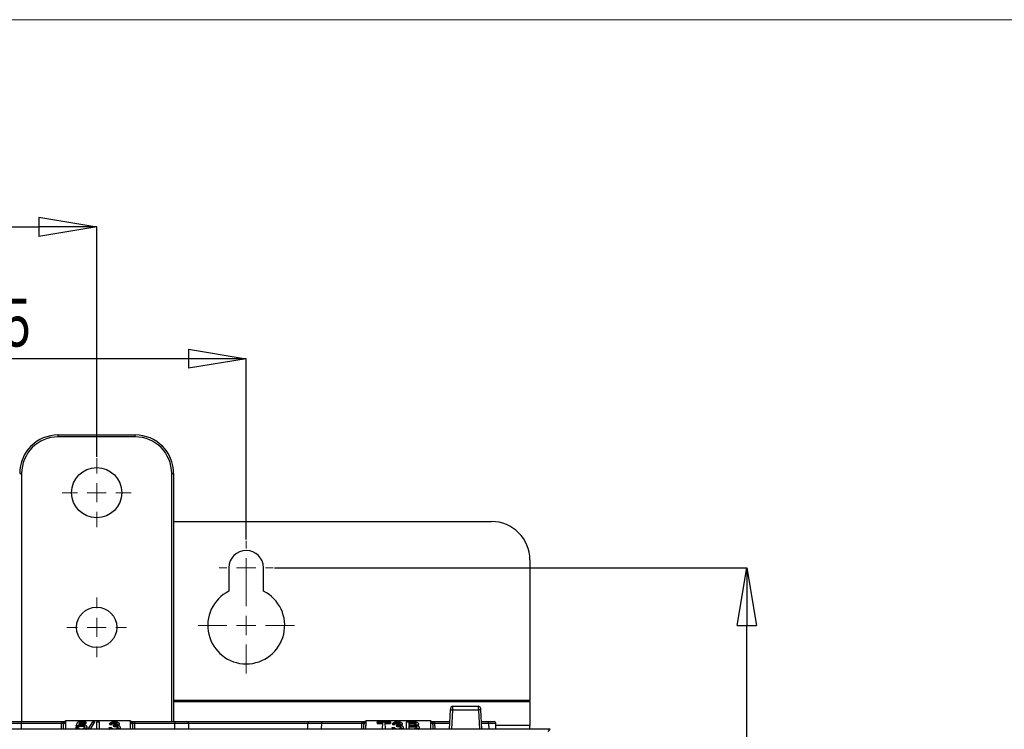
# Paper-space layout 'Sheet1' of a CAD drawing. Header units: millimetres. Extents: x -7 to 420, y -21 to 297.
# Tile 54 of 105: x 96 to 147, y 232 to 269. Entities that reach past the tile are written whole.
import ezdxf

# ---------------------------------------------------------------- set-up
doc = ezdxf.new("R2010")
doc.units = ezdxf.units.MM
doc.header["$PDSIZE"] = -1
doc.styles.add('SLDTEXTSTYLE1', font='TXT', dxfattribs={"width": 0.75})
doc.dimstyles.new('SLDDIMSTYLE0', dxfattribs={"dimtxt": 2.5, "dimasz": 3, "dimexe": 0, "dimexo": 0.0625, "dimtad": 1, "dimdec": 1, "dimlfac": 5, "dimrnd": 1e-09, "dimzin": 12, "dimdsep": 46, "dimtxsty": 'SLDTEXTSTYLE1', "dimblk1": 'CLOSED', "dimblk2": 'CLOSED', "dimsah": 1, "dimcen": 0.09, "dimadec": 0, "dimazin": 3, "dimtfac": 1, "dimtofl": 0, "dimtmove": 0, "dimatfit": 3, "dimldrblk": 'CLOSED', "dimfxl": 1, "dimfrac": 2, "dimtolj": 1, "dimtzin": 12, "dimarcsym": 0})
doc.dimstyles.new('SLDDIMSTYLE1', dxfattribs={"dimtxt": 2.5, "dimasz": 3, "dimexe": 0, "dimexo": 0.0625, "dimtad": 1, "dimdec": 1, "dimlfac": 5, "dimrnd": 1e-09, "dimzin": 4, "dimdsep": 46, "dimtxsty": 'SLDTEXTSTYLE1', "dimblk1": 'CLOSED', "dimblk2": 'CLOSED', "dimsah": 1, "dimcen": 0.09, "dimadec": 0, "dimazin": 1, "dimtfac": 1, "dimtofl": 0, "dimtmove": 0, "dimatfit": 3, "dimldrblk": 'CLOSED', "dimfxl": 1, "dimfrac": 2, "dimtolj": 1, "dimtzin": 12, "dimarcsym": 0})

# ---------------------------------------------------------------- blocks, each defined once
blk = doc.blocks.new('_Closed')
at = {"color": 0, "linetype": 'ByBlock', "lineweight": -2}
for p, q in [((-1, 0.166667), (0, 0)), ((-1, 0.166667), (-1, -0.166667)), ((0, 0), (-1, -0.166667)), ((0, 0), (-1, 0))]:
    blk.add_line(p, q, dxfattribs=at)
blk = doc.blocks.new('_D_1')
at = {"color": 0, "linetype": 'Continuous', "lineweight": -2}
for p, q in [((79, 241.727), (79, 251.129)), ((104.7, 251.129), (82, 251.129)), ((107.7, 241.727), (107.7, 251.129))]:
    blk.add_line(p, q, dxfattribs=at)
at = {"layer": 'Defpoints', "color": 0}
for p in [(79, 251.129), (79, 241.665), (107.7, 241.665)]:
    blk.add_point(p, dxfattribs=at)
at = {"color": 0, "lineweight": -2, "xscale": 3, "yscale": 3, "zscale": 3, "rotation": 180}
blk.add_blockref('_Closed', (79, 251.129), dxfattribs=at)
at = {"color": 0, "lineweight": -2, "xscale": 3, "yscale": 3, "zscale": 3}
blk.add_blockref('_Closed', (107.7, 251.129), dxfattribs=at)
at = {"color": 0, "lineweight": 18, "insert": (93.35, 254.254), "char_height": 2.5, "attachment_point": 2, "style": 'SLDTEXTSTYLE1'}
blk.add_mtext('\\A1;143.5', dxfattribs=at)
blk = doc.blocks.new('_D_6')
at = {"color": 0, "linetype": 'Continuous', "lineweight": -2}
for p, q in [((71.13, 246.027), (71.13, 257.978)), ((74.13, 257.978), (96.93, 257.978)), ((99.93, 246.027), (99.93, 257.978))]:
    blk.add_line(p, q, dxfattribs=at)
at = {"layer": 'Defpoints', "color": 0}
for p in [(99.93, 257.978), (71.13, 245.964), (99.93, 245.964)]:
    blk.add_point(p, dxfattribs=at)
at = {"color": 0, "lineweight": -2, "xscale": 3, "yscale": 3, "zscale": 3, "rotation": 180}
blk.add_blockref('_Closed', (71.13, 257.978), dxfattribs=at)
at = {"color": 0, "lineweight": -2, "xscale": 3, "yscale": 3, "zscale": 3}
blk.add_blockref('_Closed', (99.93, 257.978), dxfattribs=at)
at = {"color": 0, "lineweight": 18, "insert": (85.53, 261.103), "char_height": 2.5, "attachment_point": 2, "style": 'SLDTEXTSTYLE1'}
blk.add_mtext('\\A1;144.0', dxfattribs=at)
blk = doc.blocks.new('_D_7')
at = {"color": 0, "linetype": 'Continuous', "lineweight": -2}
for p, q in [((109.162, 240.265), (133.717, 240.265)), ((133.717, 135.265), (133.717, 237.265)), ((97.962, 132.265), (133.717, 132.265))]:
    blk.add_line(p, q, dxfattribs=at)
at = {"layer": 'Defpoints', "color": 0}
for p in [(109.1, 240.265), (133.717, 240.265), (97.9, 132.265)]:
    blk.add_point(p, dxfattribs=at)
at = {"color": 0, "lineweight": -2, "xscale": 3, "yscale": 3, "zscale": 3}
for p, rotation in [((133.717, 240.265), 90.0000000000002), ((133.717, 132.265), 270.0000000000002)]:
    blk.add_blockref('_Closed', p, dxfattribs=dict(at, rotation=rotation))
at = {"color": 0, "lineweight": 18, "insert": (130.592, 186.265), "char_height": 2.5, "attachment_point": 2, "rotation": 90, "style": 'SLDTEXTSTYLE1'}
blk.add_mtext('\\A1;540.0', dxfattribs=at)
blk = doc.blocks.new('SW_CENTERMARKSYMBOL_12')
at = {"color": 0, "linetype": 'Continuous', "lineweight": 18}
for p, q in [((0, 1), (0, 1.8)), ((-1, 0), (-1.8, 0)), ((0, 0), (-0.5, 0)), ((0, 0), (0, 0.5)), ((0, 0), (0, -0.5)), ((0, 0), (0.5, 0)), ((1, 0), (1.8, 0)), ((0, -1), (0, -1.8))]:
    blk.add_line(p, q, dxfattribs=at)
blk = doc.blocks.new('SW_CENTERMARKSYMBOL_13')
at = {"color": 0, "linetype": 'Continuous', "lineweight": 18}
for p, q in [((0, 1), (0, 1.55)), ((-1, 0), (-1.55, 0)), ((0, 0), (-0.5, 0)), ((0, 0), (0, 0.5)), ((0, 0), (0, -0.5)), ((0, 0), (0.5, 0)), ((1, 0), (1.55, 0)), ((0, -1), (0, -1.55))]:
    blk.add_line(p, q, dxfattribs=at)
blk = doc.blocks.new('SW_CENTERMARKSYMBOL_18')
at = {"color": 0, "linetype": 'Continuous', "lineweight": 18}
for p, q in [((0, 1), (0, 1.4)), ((-1, 0), (-1.4, 0)), ((0, 0), (-0.5, 0)), ((0, 0), (0, 0.5)), ((0, 0), (0, -0.5)), ((0, 0), (0.5, 0)), ((1, 0), (1.4, 0)), ((0, -1), (0, -1.4))]:
    blk.add_line(p, q, dxfattribs=at)
blk = doc.blocks.new('SW_CENTERMARKSYMBOL_19')
at = {"color": 0, "linetype": 'Continuous', "lineweight": 18}
for p, q in [((0, 1), (0, 2.5)), ((-1, 0), (-2.5, 0)), ((0, 0), (-0.5, 0)), ((0, 0), (0, 0.5)), ((0, 0), (0, -0.5)), ((0, 0), (0.5, 0)), ((1, 0), (2.5, 0)), ((0, -1), (0, -2.5))]:
    blk.add_line(p, q, dxfattribs=at)

psp = doc.layouts.new('Sheet1')

# ---------------------------------------------------------------- linework, layer by layer
at = {"color": 7, "linetype": 'Continuous', "lineweight": 18}
psp.add_line((405.633, 268.748), (-0.367, 268.748), dxfattribs=at)
at = {"color": 7, "linetype": 'Continuous', "lineweight": 25}
for p, q in [((97.93, 247.064), (97.93, 247.164)), ((97.93, 247.164), (101.93, 247.164)), ((101.93, 247.064), (101.93, 247.164)), ((101.93, 247.064), (97.93, 247.064)), ((95.93, 245.164), (96.03, 245.164)), ((103.83, 245.164), (103.93, 245.164)), ((103.93, 245.164), (103.93, 232.265)), ((103.93, 242.665), (120.44, 242.665)), ((122.44, 240.665), (122.44, 233.367)), ((106.8, 240.265), (106.8, 239.051)), ((108.6, 239.051), (108.6, 240.265)), ((122.44, 233.287), (122.44, 233.367)), ((122.44, 233.287), (122.44, 232.068)), ((118.268, 231.865), (118.321, 232.871)), ((119.779, 232.866), (118.421, 232.866)), ((118.426, 233.065), (119.773, 233.065)), ((119.879, 232.871), (119.931, 231.865)), ((95.404, 232.265), (96.004, 232.265)), ((96.004, 232.265), (98.109, 232.265)), ((96.004, 232.265), (96.004, 232.166)), ((98.109, 232.265), (98.282, 232.265)), ((98.109, 232.265), (98.109, 232.166)), ((98.282, 232.265), (98.309, 232.265)), ((98.31, 232.301), (98.306, 231.865)), ((98.309, 232.265), (98.308, 232.199)), ((98.31, 232.301), (98.309, 232.265)), ((101.69, 232.301), (98.31, 232.301)), ((101.694, 231.865), (101.69, 232.301)), ((101.69, 232.301), (101.691, 232.265)), ((101.691, 232.199), (101.691, 232.265)), ((101.691, 232.265), (101.718, 232.265)), ((101.718, 232.265), (101.891, 232.265)), ((101.891, 232.265), (101.891, 232.166)), ((101.891, 232.265), (103.995, 232.265)), ((103.995, 232.265), (104.595, 232.265)), ((103.995, 232.265), (103.995, 232.166)), ((104.595, 232.265), (111.013, 232.265)), ((111.004, 232.265), (111.604, 232.265)), ((111.604, 232.265), (113.709, 232.265)), ((111.604, 232.265), (111.604, 232.166)), ((113.709, 232.265), (113.882, 232.265)), ((113.709, 232.265), (113.709, 232.166)), ((113.882, 232.265), (113.909, 232.265)), ((113.91, 232.301), (113.906, 231.865)), ((113.909, 232.265), (113.908, 232.199)), ((113.91, 232.301), (113.909, 232.265)), ((117.29, 232.301), (113.91, 232.301)), ((117.294, 231.865), (117.29, 232.301)), ((117.29, 232.301), (117.291, 232.265)), ((117.291, 232.199), (117.291, 232.265)), ((117.291, 232.265), (117.318, 232.265)), ((117.318, 232.265), (117.491, 232.265)), ((117.491, 232.265), (117.491, 232.166)), ((117.491, 232.265), (118.289, 232.265)), ((119.91, 232.265), (120.195, 232.265)), ((120.195, 232.265), (120.575, 232.265)), ((123.5, 231.865), (91.003, 231.865)), ((98.109, 232.166), (96.004, 232.166)), ((98.206, 231.865), (98.208, 232.109)), ((98.308, 232.199), (98.306, 231.865)), ((98.849, 231.957), (98.848, 231.914)), ((98.849, 231.957), (98.959, 231.963)), ((98.861, 232.045), (98.954, 232.253)), ((98.971, 232.04), (98.861, 232.045)), ((98.861, 232.045), (98.861, 232.001)), ((98.861, 232.001), (98.971, 231.995)), ((98.954, 232.253), (99.372, 232.253)), ((98.971, 232.04), (98.971, 231.995)), ((99.04, 232.205), (98.993, 232.091)), ((99.014, 232.098), (99.041, 232.16)), ((99.372, 232.205), (99.04, 232.205)), ((99.04, 232.205), (99.041, 232.16)), ((99.041, 232.16), (99.372, 232.16)), ((99.127, 232.077), (99.127, 232.033)), ((99.352, 231.893), (99.284, 231.865)), ((99.352, 231.893), (99.353, 231.865)), ((99.372, 232.253), (99.372, 232.205)), ((99.372, 232.205), (99.372, 232.16)), ((99.42, 231.989), (99.42, 231.945)), ((99.493, 231.865), (99.738, 232.258)), ((99.823, 232.258), (99.585, 231.865)), ((99.612, 231.865), (99.823, 232.215)), ((99.738, 232.258), (99.823, 232.258)), ((99.823, 232.258), (99.823, 232.215)), ((99.932, 231.865), (99.936, 232.258)), ((99.936, 232.258), (100.052, 232.258)), ((100.052, 232.258), (100.056, 231.894)), ((100.056, 231.894), (100.482, 231.894)), ((100.482, 231.894), (100.483, 231.865)), ((100.58, 231.957), (100.579, 231.914)), ((100.58, 231.957), (100.69, 231.963)), ((100.7, 232.152), (100.593, 232.157)), ((100.593, 232.157), (100.593, 232.112)), ((100.593, 232.112), (100.7, 232.107)), ((100.7, 232.152), (100.7, 232.107)), ((100.799, 232.045), (100.798, 232.001)), ((100.799, 232.045), (100.81, 232.089)), ((100.855, 232.215), (100.855, 232.171)), ((100.87, 232.051), (100.87, 232.006)), ((100.996, 232.154), (100.996, 232.11)), ((101.103, 232.156), (101.104, 232.112)), ((101.151, 231.972), (101.151, 231.928)), ((101.694, 231.865), (101.691, 232.199)), ((101.791, 232.109), (101.793, 231.865)), ((103.995, 232.166), (101.891, 232.166)), ((104.695, 232.166), (104.698, 231.865)), ((110.902, 231.865), (110.904, 232.166)), ((113.709, 232.166), (111.604, 232.166)), ((113.806, 231.865), (113.808, 232.109)), ((113.908, 232.199), (113.906, 231.865)), ((114.503, 232.215), (114.502, 232.171)), ((114.502, 232.171), (114.791, 232.171)), ((114.503, 232.215), (114.503, 232.258)), ((114.503, 232.258), (115.197, 232.258)), ((114.791, 232.215), (114.503, 232.215)), ((114.788, 231.865), (114.791, 232.215)), ((115.197, 232.215), (114.908, 232.215)), ((114.908, 232.215), (114.912, 231.865)), ((114.909, 232.171), (115.197, 232.171)), ((115.197, 232.258), (115.197, 232.215)), ((115.197, 232.215), (115.197, 232.171)), ((115.285, 231.957), (115.396, 231.963)), ((115.285, 231.957), (115.285, 231.914)), ((115.406, 232.152), (115.299, 232.157)), ((115.299, 232.157), (115.299, 232.112)), ((115.299, 232.112), (115.406, 232.107)), ((115.406, 232.152), (115.406, 232.107)), ((115.505, 232.045), (115.504, 232.001)), ((115.505, 232.045), (115.516, 232.089)), ((115.561, 232.215), (115.561, 232.171)), ((115.575, 232.051), (115.575, 232.006)), ((115.702, 232.154), (115.702, 232.11)), ((115.809, 232.156), (115.809, 232.112)), ((115.857, 231.972), (115.857, 231.928)), ((116.023, 231.865), (116.026, 232.258)), ((116.026, 232.258), (116.358, 232.258)), ((116.143, 232.215), (116.144, 232.084)), ((116.319, 232.215), (116.143, 232.215)), ((116.143, 232.171), (116.319, 232.171)), ((116.144, 232.084), (116.333, 232.084)), ((116.346, 232.04), (116.145, 232.04)), ((116.145, 232.04), (116.146, 231.894)), ((116.145, 231.995), (116.346, 231.995)), ((116.146, 231.894), (116.361, 231.894)), ((116.319, 232.215), (116.319, 232.171)), ((116.346, 232.04), (116.346, 231.995)), ((116.651, 232.154), (116.652, 232.11)), ((116.688, 231.966), (116.688, 231.922)), ((117.294, 231.865), (117.291, 232.199)), ((117.391, 232.109), (117.393, 231.865)), ((120.295, 232.166), (120.298, 231.865)), ((120.678, 231.865), (120.675, 232.166)), ((122.44, 231.865), (122.44, 232.068)), ((123.386, 231.75), (123.5, 231.865))]:
    psp.add_line(p, q, dxfattribs=at)
at = {"color": 8, "linetype": 'Continuous', "lineweight": 25}
for p, q in [((96.03, 245.164), (96.03, 232.265)), ((103.83, 232.265), (103.83, 245.164)), ((122.44, 233.367), (103.93, 233.367)), ((122.44, 233.287), (103.93, 233.287)), ((118.421, 232.866), (118.368, 231.865)), ((119.831, 231.865), (119.779, 232.866)), ((96.004, 232.166), (96.002, 231.865)), ((98.106, 231.865), (98.109, 232.166)), ((101.891, 232.166), (101.893, 231.865)), ((103.998, 231.865), (103.995, 232.166)), ((110.904, 232.166), (104.695, 232.166)), ((111.604, 232.166), (111.602, 231.865)), ((113.706, 231.865), (113.709, 232.166)), ((117.491, 232.166), (117.493, 231.865)), ((118.284, 232.166), (117.491, 232.166)), ((120.675, 232.166), (120.295, 232.166)), ((122.44, 232.068), (120.676, 232.068))]:
    psp.add_line(p, q, dxfattribs=at)
at = {"color": 7, "linetype": 'Continuous', "lineweight": 25, "flags": 128}
for points in [[(118.321, 232.871), (118.322, 232.89), (118.323, 232.909), (118.324, 232.926), (118.325, 232.941), (118.325, 232.953), (118.326, 232.962), (118.326, 232.968), (118.326, 232.97)], [(118.426, 233.065), (118.426, 233.061), (118.426, 233.05), (118.425, 233.031), (118.425, 233.007), (118.424, 232.977), (118.423, 232.942), (118.422, 232.905), (118.421, 232.866)], [(119.779, 232.866), (119.778, 232.905), (119.777, 232.942), (119.776, 232.977), (119.775, 233.007), (119.774, 233.031), (119.774, 233.05), (119.774, 233.061), (119.773, 233.065)], [(119.873, 232.97), (119.873, 232.968), (119.874, 232.962), (119.874, 232.953), (119.875, 232.941), (119.876, 232.926), (119.877, 232.909), (119.878, 232.89), (119.879, 232.871)]]:
    psp.add_lwpolyline(points, dxfattribs=at)
at = {"color": 7, "linetype": 'Continuous', "lineweight": 25}
for centre, radius in [((99.93, 244.164), 1.3), ((99.93, 237.164), 1.05)]:
    psp.add_circle(centre, radius, dxfattribs=at)
for centre, radius, start, end in [((97.93, 245.164), 2, 90, 180), ((101.93, 245.164), 2, 0, 90), ((97.93, 245.164), 1.9, 90, 180), ((101.93, 245.164), 1.9, 0, 90), ((120.44, 240.665), 2, 0, 90), ((107.7, 240.265), 0.9, 0, 180), ((107.7, 237.265), 2, 116.7437, 63.2563), ((118.246, 230.005), 2.866, 86.4993, 88.4973), ((118.426, 232.965), 0.1, 90, 177), ((119.773, 232.965), 0.1, 3, 90), ((119.954, 230.006), 2.866, 91.5025, 93.5008), ((104.595, 232.165), 0.1, 0.5, 90), ((111.004, 232.165), 0.1, 90, 179.5), ((120.195, 232.165), 0.1, 0.5, 90), ((120.575, 232.165), 0.1, 0.5, 90), ((98.304, 232.103), 0.0957, 87.3129, 176.6541), ((101.696, 232.103), 0.0957, 3.3459, 92.6867), ((113.904, 232.103), 0.0957, 87.3133, 176.6541), ((117.296, 232.103), 0.0957, 3.3459, 92.6867)]:
    psp.add_arc(centre, radius, start, end, dxfattribs=at)
for centre, major_axis, ratio, start_param, end_param in [((98.108, 232.199), (0.2, 0), 0.461511, 6.278047, 7.021705), ((101.891, 232.199), (0.2, 0), 0.461511, 2.403073, 3.146731), ((113.708, 232.199), (0.2, 0), 0.461511, 6.278047, 7.021705), ((117.491, 232.199), (0.2, 0), 0.461511, 2.403073, 3.146731), ((96.004, 232.165), (0.7, -0.001), 0.001247, 1.570863, 3.141583), ((98.109, 232.165), (0.1, 0.001), 0.008724, 0.660603, 1.570568), ((98.108, 232.108), (0.0994, 0.0121), 0.929702, 6.161898, 6.822654), ((101.891, 232.108), (0.0994, -0.0121), 0.929702, 2.602124, 3.26288), ((101.891, 232.165), (0.1, -0.001), 0.008724, 1.571025, 2.48099), ((103.995, 232.165), (0.7, 0.001), 0.001247, 0.000009, 1.570729), ((111.604, 232.165), (0.7, -0.001), 0.001247, 1.570863, 3.141583), ((113.709, 232.165), (0.1, 0.001), 0.008724, 0.660603, 1.570568), ((113.708, 232.108), (0.0994, 0.0121), 0.929702, 6.161898, 6.822654), ((117.491, 232.108), (0.0994, -0.0121), 0.929702, 2.602124, 3.26288), ((117.491, 232.165), (0.1, -0.001), 0.008724, 1.571025, 2.48099)]:
    psp.add_ellipse(centre, major_axis=major_axis, ratio=ratio, start_param=start_param, end_param=end_param, dxfattribs=at)
at = {"color": 8, "linetype": 'Continuous', "lineweight": 25}
psp.add_ellipse((119.595, 232.165), major_axis=(0.7, 0.001), ratio=0.001247, start_param=0.000009, end_param=1.095947, dxfattribs=at)
at = {"color": 7, "linetype": 'Continuous', "lineweight": 25}
for points, knots in [([(98.256, 232.261), (98.248, 232.258), (98.23, 232.25), (98.209, 232.226), (98.194, 232.198), (98.189, 232.177), (98.188, 232.166), (98.188, 232.166)], [0, 0, 0, 0, 0.253871, 0.507683, 0.762732, 0.990757, 1, 1, 1, 1]), ([(98.282, 232.265), (98.277, 232.265), (98.268, 232.264), (98.26, 232.262), (98.256, 232.261)], [0, 0, 0, 0, 0.516689, 1, 1, 1, 1]), ([(101.743, 232.261), (101.739, 232.262), (101.732, 232.264), (101.722, 232.265), (101.718, 232.265)], [0, 0, 0, 0, 0.511989, 1, 1, 1, 1]), ([(101.743, 232.261), (101.752, 232.258), (101.769, 232.25), (101.791, 232.226), (101.805, 232.198), (101.81, 232.177), (101.812, 232.166), (101.812, 232.166)], [0, 0, 0, 0, 0.253871, 0.507687, 0.762732, 0.990757, 1, 1, 1, 1]), ([(113.856, 232.261), (113.848, 232.258), (113.83, 232.25), (113.809, 232.226), (113.794, 232.198), (113.789, 232.177), (113.788, 232.166), (113.788, 232.166)], [0, 0, 0, 0, 0.253873, 0.507676, 0.762729, 0.990755, 1, 1, 1, 1]), ([(113.882, 232.265), (113.877, 232.265), (113.868, 232.264), (113.86, 232.262), (113.856, 232.261)], [0, 0, 0, 0, 0.516645, 1, 1, 1, 1]), ([(117.343, 232.261), (117.339, 232.262), (117.332, 232.264), (117.322, 232.265), (117.318, 232.265)], [0, 0, 0, 0, 0.511985, 1, 1, 1, 1]), ([(117.343, 232.261), (117.352, 232.258), (117.369, 232.25), (117.391, 232.226), (117.406, 232.198), (117.41, 232.177), (117.412, 232.166), (117.412, 232.166)], [0, 0, 0, 0, 0.25387, 0.507683, 0.762733, 0.990755, 1, 1, 1, 1]), ([(98.848, 231.914), (98.852, 231.898), (98.855, 231.88), (98.877, 231.866), (98.878, 231.865)], [0, 0, 0, 0, 0.922707, 1, 1, 1, 1]), ([(98.964, 231.865), (98.957, 231.867), (98.925, 231.875), (98.885, 231.899), (98.857, 231.929), (98.851, 231.95), (98.849, 231.957)], [0, 0, 0, 0, 0.103343, 0.429359, 0.789882, 1, 1, 1, 1]), ([(98.959, 231.963), (98.965, 231.951), (98.974, 231.931), (99.008, 231.909), (99.047, 231.895), (99.088, 231.889), (99.115, 231.889), (99.126, 231.889)], [0, 0, 0, 0, 0.32278, 0.525439, 0.698315, 0.871185, 1, 1, 1, 1]), ([(99.127, 232.077), (99.102, 232.076), (99.057, 232.074), (99.004, 232.059), (98.982, 232.046), (98.971, 232.04)], [0, 0, 0, 0, 0.398174, 0.705445, 1, 1, 1, 1]), ([(98.971, 231.995), (98.986, 232.004), (99.011, 232.018), (99.068, 232.031), (99.106, 232.032), (99.127, 232.033)], [0, 0, 0, 0, 0.3969762, 0.6718136, 1, 1, 1, 1]), ([(98.993, 232.091), (99.009, 232.097), (99.048, 232.11), (99.108, 232.12), (99.148, 232.121), (99.159, 232.121)], [0, 0, 0, 0, 0.3363863, 0.831357, 1, 1, 1, 1]), ([(99.126, 231.889), (99.149, 231.889), (99.189, 231.891), (99.238, 231.904), (99.277, 231.923), (99.306, 231.951), (99.309, 231.974), (99.31, 231.986)], [0, 0, 0, 0, 0.200896, 0.355897, 0.51028, 0.741207, 1, 1, 1, 1]), ([(99.31, 231.986), (99.309, 231.999), (99.306, 232.021), (99.276, 232.048), (99.239, 232.065), (99.188, 232.075), (99.149, 232.076), (99.127, 232.077)], [0, 0, 0, 0, 0.295705, 0.482108, 0.640251, 0.798578, 1, 1, 1, 1]), ([(99.127, 232.033), (99.155, 232.032), (99.199, 232.03), (99.251, 232.016), (99.285, 231.997), (99.307, 231.972), (99.309, 231.952), (99.31, 231.942)], [0, 0, 0, 0, 0.2547771, 0.4080126, 0.5612523, 0.7743453, 1, 1, 1, 1]), ([(99.159, 232.121), (99.187, 232.12), (99.242, 232.118), (99.319, 232.098), (99.379, 232.067), (99.415, 232.029), (99.418, 232.002), (99.42, 231.989)], [0, 0, 0, 0, 0.181484, 0.364577, 0.579073, 0.794311, 1, 1, 1, 1]), ([(99.42, 231.989), (99.419, 231.978), (99.417, 231.958), (99.397, 231.925), (99.369, 231.905), (99.352, 231.893)], [0, 0, 0, 0, 0.324257, 0.591316, 1, 1, 1, 1]), ([(99.372, 231.865), (99.383, 231.873), (99.405, 231.89), (99.418, 231.918), (99.42, 231.936), (99.42, 231.945)], [0, 0, 0, 0, 0.354787, 0.673748, 1, 1, 1, 1]), ([(100.579, 231.914), (100.583, 231.898), (100.586, 231.881), (100.609, 231.866), (100.611, 231.865)], [0, 0, 0, 0, 0.889581, 1, 1, 1, 1]), ([(100.701, 231.865), (100.688, 231.868), (100.651, 231.878), (100.609, 231.906), (100.586, 231.934), (100.581, 231.953), (100.58, 231.957)], [0, 0, 0, 0, 0.170428, 0.496643, 0.868683, 1, 1, 1, 1]), ([(100.593, 232.157), (100.605, 232.175), (100.623, 232.205), (100.691, 232.237), (100.761, 232.254), (100.818, 232.258), (100.847, 232.258), (100.851, 232.258)], [0, 0, 0, 0, 0.352789, 0.562358, 0.772747, 0.968723, 1, 1, 1, 1]), ([(100.69, 231.963), (100.698, 231.949), (100.71, 231.928), (100.748, 231.905), (100.789, 231.893), (100.829, 231.889), (100.853, 231.889), (100.861, 231.889)], [0, 0, 0, 0, 0.369895, 0.552471, 0.736473, 0.909333, 1, 1, 1, 1]), ([(100.855, 232.215), (100.833, 232.214), (100.796, 232.213), (100.751, 232.2), (100.718, 232.181), (100.705, 232.164), (100.701, 232.153), (100.7, 232.152)], [0, 0, 0, 0, 0.270182, 0.466354, 0.662431, 0.963249, 1, 1, 1, 1]), ([(100.7, 232.107), (100.706, 232.118), (100.715, 232.135), (100.749, 232.155), (100.79, 232.167), (100.828, 232.171), (100.849, 232.171), (100.855, 232.171)], [0, 0, 0, 0, 0.317914, 0.5239, 0.730655, 0.927527, 1, 1, 1, 1]), ([(100.798, 232.001), (100.804, 232.002), (100.816, 232.003), (100.84, 232.006), (100.858, 232.006), (100.87, 232.006)], [0, 0, 0, 0, 0.234068, 0.527969, 1, 1, 1, 1]), ([(100.87, 232.051), (100.863, 232.05), (100.849, 232.05), (100.825, 232.048), (100.808, 232.047), (100.799, 232.045)], [0, 0, 0, 0, 0.2857858, 0.5816842, 1, 1, 1, 1]), ([(100.81, 232.089), (100.811, 232.089), (100.813, 232.089), (100.817, 232.089), (100.821, 232.089), (100.823, 232.089)], [0, 0, 0, 0, 0.123536, 0.523274, 1, 1, 1, 1]), ([(100.823, 232.089), (100.853, 232.09), (100.899, 232.093), (100.951, 232.106), (100.98, 232.12), (100.994, 232.137), (100.996, 232.148), (100.996, 232.154)], [0, 0, 0, 0, 0.336205, 0.530572, 0.685858, 0.840775, 1, 1, 1, 1]), ([(100.851, 232.258), (100.881, 232.257), (100.938, 232.255), (101.014, 232.238), (101.069, 232.212), (101.098, 232.183), (101.102, 232.164), (101.103, 232.156)], [0, 0, 0, 0, 0.222995, 0.435556, 0.648825, 0.842398, 1, 1, 1, 1]), ([(100.996, 232.154), (100.995, 232.162), (100.992, 232.176), (100.968, 232.194), (100.934, 232.208), (100.893, 232.214), (100.866, 232.215), (100.855, 232.215)], [0, 0, 0, 0, 0.23768, 0.44189, 0.646207, 0.85102, 1, 1, 1, 1]), ([(100.855, 232.171), (100.874, 232.17), (100.91, 232.169), (100.953, 232.157), (100.976, 232.145), (100.981, 232.138), (100.982, 232.138)], [0, 0, 0, 0, 0.3440032, 0.6745692, 0.9606652, 1, 1, 1, 1]), ([(100.861, 231.889), (100.886, 231.89), (100.929, 231.891), (100.98, 231.906), (101.016, 231.925), (101.038, 231.948), (101.04, 231.964), (101.041, 231.972)], [0, 0, 0, 0, 0.245147, 0.426116, 0.60636, 0.818902, 1, 1, 1, 1]), ([(101.041, 231.972), (101.039, 231.982), (101.036, 232.001), (101.004, 232.025), (100.959, 232.042), (100.91, 232.05), (100.881, 232.05), (100.87, 232.051)], [0, 0, 0, 0, 0.2539078, 0.4694329, 0.6853353, 0.8836961, 1, 1, 1, 1]), ([(100.87, 232.006), (100.89, 232.006), (100.931, 232.004), (100.982, 231.99), (101.019, 231.971), (101.038, 231.95), (101.04, 231.935), (101.041, 231.928)], [0, 0, 0, 0, 0.212281, 0.432572, 0.618608, 0.831132, 1, 1, 1, 1]), ([(101.103, 232.156), (101.101, 232.145), (101.096, 232.125), (101.06, 232.098), (101.016, 232.082), (100.985, 232.075), (100.974, 232.073)], [0, 0, 0, 0, 0.308526, 0.581481, 0.854545, 1, 1, 1, 1]), ([(100.974, 232.073), (100.997, 232.07), (101.042, 232.065), (101.096, 232.045), (101.137, 232.018), (101.15, 231.992), (101.151, 231.975), (101.151, 231.972)], [0, 0, 0, 0, 0.213834, 0.42643, 0.638702, 0.917034, 1, 1, 1, 1]), ([(101.151, 231.972), (101.147, 231.955), (101.141, 231.925), (101.091, 231.887), (101.043, 231.871), (101.022, 231.865)], [0, 0, 0, 0, 0.393321, 0.73518, 1, 1, 1, 1]), ([(101.059, 232.056), (101.071, 232.064), (101.096, 232.08), (101.103, 232.1), (101.104, 232.111), (101.104, 232.112)], [0, 0, 0, 0, 0.460133, 0.943813, 1, 1, 1, 1]), ([(101.117, 231.865), (101.13, 231.878), (101.15, 231.898), (101.151, 231.92), (101.151, 231.928)], [0, 0, 0, 0, 0.658404, 1, 1, 1, 1]), ([(115.407, 231.865), (115.394, 231.868), (115.357, 231.878), (115.315, 231.906), (115.292, 231.934), (115.287, 231.953), (115.285, 231.957)], [0, 0, 0, 0, 0.170432, 0.496649, 0.868683, 1, 1, 1, 1]), ([(115.285, 231.914), (115.288, 231.898), (115.292, 231.881), (115.314, 231.866), (115.317, 231.865)], [0, 0, 0, 0, 0.889587, 1, 1, 1, 1]), ([(115.299, 232.157), (115.311, 232.175), (115.329, 232.205), (115.396, 232.237), (115.467, 232.254), (115.524, 232.258), (115.553, 232.258), (115.557, 232.258)], [0, 0, 0, 0, 0.3527911, 0.5623577, 0.7727468, 0.9687229, 1, 1, 1, 1]), ([(115.396, 231.963), (115.404, 231.949), (115.416, 231.928), (115.454, 231.905), (115.495, 231.893), (115.535, 231.889), (115.558, 231.889), (115.567, 231.889)], [0, 0, 0, 0, 0.369892, 0.552468, 0.736467, 0.909327, 1, 1, 1, 1]), ([(115.561, 232.215), (115.539, 232.214), (115.502, 232.213), (115.457, 232.2), (115.423, 232.181), (115.411, 232.164), (115.406, 232.153), (115.406, 232.152)], [0, 0, 0, 0, 0.270176, 0.466354, 0.662427, 0.963248, 1, 1, 1, 1]), ([(115.406, 232.107), (115.412, 232.118), (115.421, 232.135), (115.455, 232.155), (115.496, 232.167), (115.534, 232.171), (115.555, 232.171), (115.561, 232.171)], [0, 0, 0, 0, 0.317912, 0.523898, 0.730656, 0.927528, 1, 1, 1, 1]), ([(115.504, 232.001), (115.51, 232.002), (115.522, 232.003), (115.545, 232.006), (115.564, 232.006), (115.575, 232.006)], [0, 0, 0, 0, 0.234064, 0.527978, 1, 1, 1, 1]), ([(115.575, 232.051), (115.568, 232.05), (115.554, 232.05), (115.531, 232.048), (115.514, 232.047), (115.505, 232.045)], [0, 0, 0, 0, 0.285786, 0.581685, 1, 1, 1, 1]), ([(115.516, 232.089), (115.516, 232.089), (115.519, 232.089), (115.523, 232.089), (115.527, 232.089), (115.529, 232.089)], [0, 0, 0, 0, 0.123513, 0.523273, 1, 1, 1, 1]), ([(115.529, 232.089), (115.559, 232.09), (115.605, 232.093), (115.657, 232.106), (115.685, 232.12), (115.7, 232.137), (115.701, 232.148), (115.702, 232.154)], [0, 0, 0, 0, 0.3362, 0.530563, 0.685854, 0.840768, 1, 1, 1, 1]), ([(115.557, 232.258), (115.586, 232.257), (115.643, 232.255), (115.72, 232.238), (115.774, 232.212), (115.804, 232.183), (115.807, 232.164), (115.809, 232.156)], [0, 0, 0, 0, 0.222995, 0.435554, 0.648826, 0.842399, 1, 1, 1, 1]), ([(115.702, 232.154), (115.701, 232.162), (115.698, 232.176), (115.674, 232.194), (115.639, 232.208), (115.599, 232.214), (115.572, 232.215), (115.561, 232.215)], [0, 0, 0, 0, 0.237674, 0.441892, 0.646202, 0.85102, 1, 1, 1, 1]), ([(115.561, 232.171), (115.579, 232.17), (115.616, 232.169), (115.658, 232.157), (115.682, 232.145), (115.687, 232.138), (115.688, 232.138)], [0, 0, 0, 0, 0.343996, 0.674574, 0.960672, 1, 1, 1, 1]), ([(115.567, 231.889), (115.592, 231.89), (115.635, 231.891), (115.686, 231.906), (115.722, 231.925), (115.743, 231.948), (115.746, 231.964), (115.747, 231.972)], [0, 0, 0, 0, 0.2451433, 0.4261121, 0.6063615, 0.8189061, 1, 1, 1, 1]), ([(115.747, 231.972), (115.745, 231.982), (115.742, 232.001), (115.709, 232.025), (115.664, 232.042), (115.616, 232.05), (115.586, 232.05), (115.575, 232.051)], [0, 0, 0, 0, 0.253906, 0.469433, 0.685336, 0.883696, 1, 1, 1, 1]), ([(115.575, 232.006), (115.596, 232.006), (115.637, 232.004), (115.688, 231.99), (115.724, 231.971), (115.744, 231.95), (115.746, 231.935), (115.746, 231.928)], [0, 0, 0, 0, 0.212282, 0.432568, 0.618606, 0.831132, 1, 1, 1, 1]), ([(115.809, 232.156), (115.807, 232.145), (115.802, 232.125), (115.766, 232.098), (115.722, 232.082), (115.691, 232.075), (115.68, 232.073)], [0, 0, 0, 0, 0.308525, 0.581484, 0.854551, 1, 1, 1, 1]), ([(115.68, 232.073), (115.703, 232.07), (115.747, 232.065), (115.802, 232.045), (115.842, 232.018), (115.855, 231.992), (115.857, 231.975), (115.857, 231.972)], [0, 0, 0, 0, 0.213826, 0.426423, 0.638698, 0.917034, 1, 1, 1, 1]), ([(115.857, 231.972), (115.853, 231.955), (115.847, 231.925), (115.796, 231.887), (115.748, 231.871), (115.727, 231.865)], [0, 0, 0, 0, 0.393321, 0.735181, 1, 1, 1, 1]), ([(115.765, 232.056), (115.777, 232.064), (115.802, 232.08), (115.808, 232.1), (115.809, 232.111), (115.809, 232.112)], [0, 0, 0, 0, 0.460127, 0.943809, 1, 1, 1, 1]), ([(115.822, 231.865), (115.836, 231.878), (115.855, 231.898), (115.857, 231.92), (115.857, 231.928)], [0, 0, 0, 0, 0.658401, 1, 1, 1, 1]), ([(116.533, 232.148), (116.531, 232.158), (116.528, 232.174), (116.504, 232.193), (116.476, 232.205), (116.434, 232.213), (116.38, 232.215), (116.34, 232.215), (116.319, 232.215)], [0, 0, 0, 0, 0.227785, 0.367913, 0.486733, 0.605492, 0.803386, 1, 1, 1, 1]), ([(116.319, 232.171), (116.355, 232.171), (116.405, 232.171), (116.467, 232.163), (116.501, 232.151), (116.525, 232.133), (116.532, 232.116), (116.532, 232.106), (116.533, 232.104)], [0, 0, 0, 0, 0.3436953, 0.480157, 0.6180597, 0.7653122, 0.9604627, 1, 1, 1, 1]), ([(116.333, 232.084), (116.344, 232.084), (116.364, 232.084), (116.401, 232.085), (116.427, 232.088), (116.443, 232.089)], [0, 0, 0, 0, 0.276199, 0.5585, 1, 1, 1, 1]), ([(116.566, 231.966), (116.564, 231.978), (116.56, 231.996), (116.529, 232.017), (116.489, 232.031), (116.425, 232.039), (116.376, 232.039), (116.346, 232.04)], [0, 0, 0, 0, 0.2442852, 0.3955138, 0.5475489, 0.7204166, 1, 1, 1, 1]), ([(116.346, 231.995), (116.367, 231.995), (116.411, 231.995), (116.47, 231.99), (116.517, 231.978), (116.548, 231.961), (116.564, 231.942), (116.565, 231.928), (116.566, 231.922)], [0, 0, 0, 0, 0.1899912, 0.4116513, 0.552056, 0.6924451, 0.8777515, 1, 1, 1, 1]), ([(116.358, 232.258), (116.399, 232.258), (116.465, 232.257), (116.55, 232.241), (116.608, 232.217), (116.644, 232.187), (116.649, 232.164), (116.651, 232.154)], [0, 0, 0, 0, 0.279486, 0.451649, 0.624575, 0.830339, 1, 1, 1, 1]), ([(116.361, 231.894), (116.368, 231.894), (116.382, 231.894), (116.408, 231.894), (116.427, 231.895), (116.438, 231.896)], [0, 0, 0, 0, 0.274715, 0.549462, 1, 1, 1, 1]), ([(116.438, 231.896), (116.458, 231.898), (116.491, 231.902), (116.532, 231.917), (116.557, 231.937), (116.565, 231.954), (116.566, 231.964), (116.566, 231.966)], [0, 0, 0, 0, 0.257401, 0.448733, 0.690379, 0.936225, 1, 1, 1, 1]), ([(116.443, 232.089), (116.459, 232.092), (116.487, 232.098), (116.515, 232.113), (116.531, 232.13), (116.532, 232.142), (116.533, 232.148)], [0, 0, 0, 0, 0.285417, 0.514237, 0.74217, 1, 1, 1, 1]), ([(116.651, 232.154), (116.648, 232.142), (116.642, 232.118), (116.597, 232.088), (116.547, 232.072), (116.518, 232.066), (116.511, 232.064)], [0, 0, 0, 0, 0.310199, 0.635969, 0.915593, 1, 1, 1, 1]), ([(116.511, 232.064), (116.54, 232.06), (116.593, 232.051), (116.65, 232.026), (116.682, 231.997), (116.686, 231.976), (116.688, 231.966)], [0, 0, 0, 0, 0.29063, 0.526809, 0.762461, 1, 1, 1, 1]), ([(116.688, 231.966), (116.684, 231.949), (116.677, 231.921), (116.631, 231.888), (116.589, 231.87), (116.562, 231.865), (116.557, 231.865)], [0, 0, 0, 0, 0.40419, 0.700867, 0.944311, 1, 1, 1, 1]), ([(116.595, 232.047), (116.598, 232.048), (116.622, 232.056), (116.643, 232.079), (116.649, 232.099), (116.652, 232.11)], [0, 0, 0, 0, 0.069056, 0.542865, 1, 1, 1, 1]), ([(116.654, 231.865), (116.663, 231.873), (116.685, 231.89), (116.687, 231.91), (116.688, 231.922)], [0, 0, 0, 0, 0.437542, 1, 1, 1, 1])]:
    psp.add_open_spline(points, degree=3, knots=knots, dxfattribs=at)

# ---------------------------------------------------------------- block references
at = {"color": 7, "linetype": 'Continuous', "lineweight": 18}
for name, p in [('SW_CENTERMARKSYMBOL_12', (99.93, 244.164)), ('SW_CENTERMARKSYMBOL_18', (107.7, 240.265)), ('SW_CENTERMARKSYMBOL_19', (107.7, 237.265)), ('SW_CENTERMARKSYMBOL_13', (99.93, 237.164))]:
    psp.add_blockref(name, p, dxfattribs=at)

# ---------------------------------------------------------------- dimensions: what is measured, and where the dimension line sits
for base, p1, p2, dimstyle, picture, middle in [((99.93, 257.978), (71.13, 245.964), (99.93, 245.964), 'SLDDIMSTYLE1', '_D_6', (85.53, 257.978)), ((79, 251.129), (107.7, 241.665), (79, 241.665), 'SLDDIMSTYLE0', '_D_1', (93.35, 251.129))]:
    dim = psp.add_linear_dim(base=base, p1=p1, p2=p2, dimstyle=dimstyle, dxfattribs=at)
    dim.commit()
    dim.dimension.update_dxf_attribs({"geometry": picture, "text_midpoint": middle, "dimtype": 160})
dim = psp.add_linear_dim(base=(133.717, 240.265), p1=(97.9, 132.265), p2=(109.1, 240.265), angle=90, dimstyle='SLDDIMSTYLE1', dxfattribs=at)
dim.commit()
dim.dimension.update_dxf_attribs({"geometry": '_D_7', "text_midpoint": (133.717, 186.265), "dimtype": 160})

doc.saveas('drawing.dxf')
